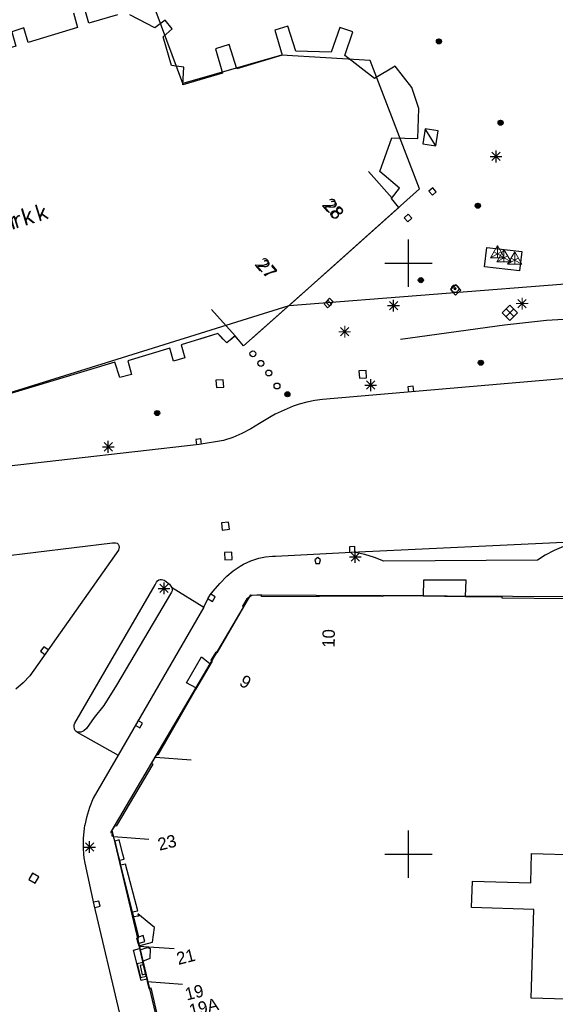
# Model space of a CAD drawing. Header units: millimetres. Extents: x 135944 to 142000, y 454200 to 456692.
# Tile 73 of 153: x 136817 to 136862, y 456087 to 456171. Entities that reach past the tile are written whole.
import ezdxf
from ezdxf.enums import TextEntityAlignment as Align

# ---------------------------------------------------------------- set-up
doc = ezdxf.new("R2010")
doc.units = ezdxf.units.MM
doc.linetypes.add('TotaalGBKN2013X$0$GBKN binnenstad 2009$0$DOT', pattern=[0.25, 0, -0.25])
for name, color, linetype in [('TotaalGBKN2013_Bistad', 251, 'Continuous'), ('TotaalGBKN2013X$0$Contouren', 251, 'Continuous'), ('TotaalGBKN2013X$0$GBKN binnenstad 2009$0$OBJECTEN_', 251, 'Continuous'), ('TotaalGBKN2013X$0$GBKN binnenstad 2009$0$OBJECTEN__', 251, 'Continuous'), ('TotaalGBKN2013X$0$GBKN binnenstad 2009$0$OBJECTEN___', 251, 'Continuous'), ('TotaalGBKN2013X$0$Xref', 251, 'Continuous')]:
    doc.layers.add(name, color=color, linetype=linetype)
doc.styles.add('TotaalGBKN2013X$0$GBKN binnenstad 2009$0$Standard', font='txt')
doc.styles.add('TotaalGBKN2013X$0$GBKN binnenstad 2009$0$TXT', font='txt.shx')

# ---------------------------------------------------------------- blocks, each defined once
blk = doc.blocks.new('TotaalGBKN2013X$0$GBKN binnenstad 2009$0$CEL509')
at = {"layer": 'TotaalGBKN2013X$0$GBKN binnenstad 2009$0$OBJECTEN__', "linetype": 'TotaalGBKN2013X$0$GBKN binnenstad 2009$0$DOT', "lineweight": 0}
blk.add_line((-1, 0.5), (0, 0), dxfattribs=at)
at = {"layer": 'TotaalGBKN2013X$0$GBKN binnenstad 2009$0$OBJECTEN__', "linetype": 'Continuous', "lineweight": 0}
blk.add_lwpolyline([(-1, 0), (0, 0), (0, 0.5), (-1, 0.5), (-1, 0)], dxfattribs=at)
blk = doc.blocks.new('TotaalGBKN2013X$0$GBKN binnenstad 2009$0$DEC100')
at = {"layer": 'TotaalGBKN2013X$0$GBKN binnenstad 2009$0$OBJECTEN_', "linetype": 'Continuous', "lineweight": 0}
for p, q in [((-0.5, 0), (0.5, 0)), ((-0.354, -0.354), (0.354, 0.354)), ((0.354, -0.354), (-0.354, 0.354)), ((0, -0.5), (0, 0.5))]:
    blk.add_line(p, q, dxfattribs=at)
blk = doc.blocks.new('TotaalGBKN2013X$0$GBKN binnenstad 2009$0$W')
at = {"layer": 'TotaalGBKN2013X$0$GBKN binnenstad 2009$0$OBJECTEN__', "linetype": 'Continuous', "lineweight": 0}
blk.add_lwpolyline([(-0.225, 0.225), (-0.225, -0.225), (0.225, -0.225), (0.225, 0.225), (-0.225, 0.225)], dxfattribs=at)
blk = doc.blocks.new('TotaalGBKN2013X$0$GBKN binnenstad 2009$0$J')
at = {"layer": 'TotaalGBKN2013X$0$GBKN binnenstad 2009$0$OBJECTEN___', "linetype": 'Continuous', "lineweight": 0}
for radius in [0.215, 0.155, 0.095, 0.035]:
    blk.add_circle((0, 0), radius, dxfattribs=at)
blk = doc.blocks.new('TotaalGBKN2013X$0$GBKN binnenstad 2009$0$V')
at = {"layer": 'TotaalGBKN2013X$0$GBKN binnenstad 2009$0$OBJECTEN__', "linetype": 'Continuous', "lineweight": 0}
for radius in [0.31, 0.095, 0.035, 0.0224]:
    blk.add_circle((0, 0), radius, dxfattribs=at)
blk = doc.blocks.new('TotaalGBKN2013X$0$GBKN binnenstad 2009$0$DEC119')
at = {"layer": 'TotaalGBKN2013X$0$GBKN binnenstad 2009$0$OBJECTEN_', "linetype": 'Continuous', "lineweight": 0}
for p, q in [((-0.6, -0.347), (0, 0.693)), ((0.3, 0.173), (-0.6, -0.346)), ((-0.3, 0.173), (0.6, -0.346)), ((0, 0.693), (0.6, -0.347)), ((0, -0.347), (0, 0.693)), ((-0.6, -0.347), (0.6, -0.347))]:
    blk.add_line(p, q, dxfattribs=at)
blk = doc.blocks.new('TotaalGBKN2013X$0$GBKN binnenstad 2009')
at = {"layer": 'TotaalGBKN2013_Bistad'}
for p, q in [((136821635, 456171157), (136821984, 456169935)), ((136822952, 456170279), (136822593, 456171481)), ((136825376, 456170995), (136822952, 456170279)), ((136828533, 456169880), (136826414, 456170980)), ((136829406, 456170537), (136828533, 456169880)), ((136829997, 456169803), (136829406, 456170537)), ((136817439, 456169885), (136816431, 456169555)), ((136817807, 456168653), (136817439, 456169885)), ((136821984, 456169935), (136817807, 456168653)), ((136829239, 456169128), (136829997, 456169803)), ((136839795, 456170038), (136838693, 456169686)), ((136838693, 456169686), (136839320, 456167595)), ((136840457, 456167916), (136839795, 456170038)), ((136844194, 456169910), (136843457, 456167838)), ((136845287, 456169553), (136844194, 456169910)), ((136844625, 456167551), (136845287, 456169553)), ((136829946, 456166699), (136829239, 456169128)), ((136834828, 456168489), (136833666, 456168127)), ((136833666, 456168127), (136834259, 456166061)), ((136835461, 456166434), (136834828, 456168489)), ((136843457, 456167838), (136840457, 456167916)), ((136839320, 456167595), (136835461, 456166434)), ((136847110, 456165597), (136844625, 456167551)), ((136830986, 456166580), (136829946, 456166699)), ((136830906, 456165086), (136830986, 456166580)), ((136848879, 456166648), (136847110, 456165597)), ((136850295, 456164838), (136848879, 456166648)), ((136834259, 456166061), (136830906, 456165086)), ((136850862, 456163058), (136850295, 456164838)), ((136850799, 456160539), (136850862, 456163058)), ((136851415, 456161358), (136851219, 456160075)), ((136852317, 456159907), (136851415, 456161358)), ((136852513, 456161190), (136851415, 456161358)), ((136852317, 456159907), (136852513, 456161190)), ((136847565, 456157754), (136848582, 456160583)), ((136848582, 456160583), (136850799, 456160539)), ((136851219, 456160075), (136852317, 456159907)), ((136857411, 456158512), (136857411, 456159512)), ((136856911, 456159012), (136857911, 456159012)), ((136857057, 456158658), (136857765, 456159366)), ((136857765, 456158658), (136857057, 456159366)), ((136848606, 456155500), (136846612, 456157740)), ((136848606, 456155500), (136846612, 456157740)), ((136849232, 456156338), (136847565, 456157754)), ((136848574, 456155457), (136849232, 456156338)), ((136852056, 456156365), (136851720, 456156065)), ((136852356, 456156029), (136852056, 456156365)), ((136849191, 456154707), (136848574, 456155457)), ((136851720, 456156065), (136852020, 456155729)), ((136852020, 456155729), (136852356, 456156029)), ((136843275, 456149433), (136849191, 456154707)), ((136849975, 456154125), (136849641, 456153823)), ((136849641, 456153823), (136849943, 456153489)), ((136849943, 456153489), (136850277, 456153791)), ((136850277, 456153791), (136849975, 456154125)), ((136850000, 456150000), (136850000, 456152000)), ((136850000, 456150000), (136850000, 456152000)), ((136843275, 456149433), (136836046, 456142988)), ((136843275, 456149433), (136836697, 456143568)), ((136848000, 456150000), (136850000, 456150000)), ((136848000, 456150000), (136850000, 456150000)), ((136850000, 456150000), (136852000, 456150000)), ((136850000, 456148000), (136850000, 456150000)), ((136850000, 456150000), (136852000, 456150000)), ((136850000, 456148000), (136850000, 456150000)), ((136854022, 456148169), (136853559, 456147756)), ((136854435, 456147706), (136854022, 456148169)), ((136843307, 456147025), (136842994, 456146702)), ((136843630, 456146712), (136843307, 456147025)), ((136853559, 456147756), (136853972, 456147293)), ((136853972, 456147293), (136854435, 456147706)), ((136842994, 456146702), (136843317, 456146389)), ((136843317, 456146389), (136843630, 456146712)), ((136848234, 456146397), (136849234, 456146397)), ((136848380, 456146043), (136849088, 456146751)), ((136849088, 456146043), (136848380, 456146751)), ((136848734, 456145897), (136848734, 456146897)), ((136858581, 456146439), (136857932, 456145788)), ((136858908, 456145465), (136858257, 456146113)), ((136858258, 456145464), (136858907, 456146114)), ((136859232, 456145790), (136858581, 456146439)), ((136835334, 456143840), (136833340, 456146080)), ((136835334, 456143840), (136833340, 456146080)), ((136857932, 456145788), (136858583, 456145139)), ((136858583, 456145139), (136859232, 456145790)), ((136833849, 456144036), (136830755, 456143077)), ((136834615, 456143240), (136833849, 456144036)), ((136835334, 456143840), (136834615, 456143240)), ((136835334, 456143840), (136835008, 456143568)), ((136835561, 456143568), (136835334, 456143840)), ((136836046, 456142988), (136835334, 456143840)), ((136829796, 456142802), (136826235, 456141731)), ((136830118, 456141711), (136829796, 456142802)), ((136830755, 456143077), (136831062, 456141979)), ((136831062, 456141979), (136830118, 456141711)), ((136886525, 456142239), (136842728, 456138470)), ((136825149, 456141615), (136812245, 456137741)), ((136825569, 456140304), (136825149, 456141615)), ((136826235, 456141731), (136826563, 456140583)), ((136826563, 456140583), (136825569, 456140304)), ((136846413, 456140915), (136845794, 456140870)), ((136845794, 456140870), (136845839, 456140251)), ((136845839, 456140251), (136846458, 456140296)), ((136846458, 456140296), (136846413, 456140915)), ((136834314, 456140132), (136833695, 456140087)), ((136833695, 456140087), (136833740, 456139468)), ((136833740, 456139468), (136834359, 456139513)), ((136834359, 456139513), (136834314, 456140132)), ((136846301, 456139672), (136847301, 456139672)), ((136846447, 456139318), (136847155, 456140026)), ((136847155, 456139318), (136846447, 456140026)), ((136846801, 456139172), (136846801, 456140172)), ((136850406, 456139575), (136849958, 456139537)), ((136849958, 456139537), (136849996, 456139089)), ((136850444, 456139127), (136850406, 456139575)), ((136840229, 456137881), (136839719, 456137680)), ((136840751, 456138051), (136840229, 456137881)), ((136841402, 456138225), (136840751, 456138051)), ((136842062, 456138365), (136841402, 456138225)), ((136842728, 456138470), (136842062, 456138365)), ((136838384, 456137033), (136837398, 456136416)), ((136838725, 456137218), (136838384, 456137033)), ((136839719, 456137680), (136838725, 456137218)), ((136837398, 456136416), (136836652, 456135979)), ((136835887, 456135577), (136835125, 456135254)), ((136836652, 456135979), (136835887, 456135577)), ((136832268, 456134660), (136815943, 456132778)), ((136824091, 456134452), (136825091, 456134452)), ((136824237, 456134098), (136824945, 456134806)), ((136824945, 456134098), (136824237, 456134806)), ((136824591, 456133952), (136824591, 456134952)), ((136832437, 456135134), (136831990, 456135081)), ((136831990, 456135081), (136832043, 456134634)), ((136834340, 456134991), (136832268, 456134660)), ((136832490, 456134687), (136832437, 456135134)), ((136835125, 456135254), (136834340, 456134991)), ((136834778, 456128092), (136834162, 456128018)), ((136834162, 456128018), (136834236, 456127402)), ((136834852, 456127476), (136834778, 456128092)), ((136834236, 456127402), (136834852, 456127476)), ((136796776, 456122920), (136824956, 456126321)), ((136824956, 456126321), (136825205, 456126320)), ((136825205, 456126320), (136825330, 456126296)), ((136825330, 456126296), (136825432, 456126219)), ((136825432, 456126219), (136825493, 456126103)), ((136845171, 456125552), (136864799, 456126481)), ((136825445, 456125723), (136817945, 456115078)), ((136825500, 456125973), (136825445, 456125723)), ((136825493, 456126103), (136825500, 456125973)), ((136835036, 456125555), (136834416, 456125523)), ((136834416, 456125523), (136834448, 456124903)), ((136835068, 456124935), (136835036, 456125555)), ((136838730, 456125196), (136845171, 456125552)), ((136845444, 456126016), (136844995, 456125994)), ((136844995, 456125994), (136845016, 456125544)), ((136845143, 456124792), (136845851, 456125500)), ((136845851, 456124792), (136845143, 456125500)), ((136845486, 456125511), (136845171, 456125552)), ((136845466, 456125566), (136845444, 456126016)), ((136846316, 456125347), (136845486, 456125511)), ((136845497, 456124646), (136845497, 456125646)), ((136847127, 456125106), (136846316, 456125347)), ((136861561, 456125282), (136860908, 456124854)), ((136862326, 456125693), (136861561, 456125282)), ((136863125, 456126031), (136862326, 456125693)), ((136834448, 456124903), (136835068, 456124935)), ((136835756, 456124371), (136836025, 456124521)), ((136836025, 456124521), (136836665, 456124816)), ((136836665, 456124816), (136837331, 456125044)), ((136837331, 456125044), (136837898, 456125163)), ((136837898, 456125163), (136838476, 456125204)), ((136838476, 456125204), (136838730, 456125196)), ((136842313, 456125088), (136842063, 456124906)), ((136842063, 456124906), (136842167, 456124588)), ((136842167, 456124588), (136842460, 456124588)), ((136842563, 456124906), (136842313, 456125088)), ((136842460, 456124588), (136842563, 456124906)), ((136844997, 456125146), (136845997, 456125146)), ((136847912, 456124789), (136847127, 456125106)), ((136860908, 456124854), (136847912, 456124789)), ((136834624, 456123517), (136835166, 456123976)), ((136835166, 456123976), (136835756, 456124371)), ((136821749, 456111083), (136828552, 456122787)), ((136828552, 456122787), (136828670, 456123020)), ((136828670, 456123020), (136828749, 456123126)), ((136828749, 456123126), (136828856, 456123203)), ((136828856, 456123203), (136828970, 456123235)), ((136828954, 456122125), (136829662, 456122833)), ((136829662, 456122125), (136828954, 456122833)), ((136828970, 456123235), (136829088, 456123229)), ((136829088, 456123229), (136829313, 456123165)), ((136829308, 456121979), (136829308, 456122979)), ((136829313, 456123165), (136829413, 456123118)), ((136829413, 456123118), (136829757, 456122837)), ((136829757, 456122837), (136829942, 456122593)), ((136833454, 456122252), (136834019, 456122903)), ((136834019, 456122903), (136834624, 456123517)), ((136851262, 456123189), (136851239, 456121840)), ((136854881, 456123170), (136851262, 456123189)), ((136854833, 456121805), (136854881, 456123170)), ((136829949, 456122171), (136825284, 456114306)), ((136828808, 456122479), (136829808, 456122479)), ((136829942, 456122593), (136832673, 456120878)), ((136829942, 456122593), (136829983, 456122505)), ((136829988, 456122287), (136829949, 456122171)), ((136829983, 456122505), (136829999, 456122409)), ((136829999, 456122409), (136829988, 456122287)), ((136833221, 456121932), (136833454, 456122252)), ((136833649, 456121755), (136833260, 456121981)), ((136832673, 456120878), (136833022, 456121590)), ((136833022, 456121590), (136833221, 456121932)), ((136833034, 456121593), (136833422, 456121366)), ((136833422, 456121366), (136833649, 456121755)), ((136836310, 456121602), (136835951, 456120967)), ((136836734, 456121888), (136836310, 456121602)), ((136837548, 456121938), (136836734, 456121888)), ((136837568, 456121796), (136837548, 456121938)), ((136842406, 456121761), (136837568, 456121796)), ((136847821, 456121784), (136842400, 456121820)), ((136842400, 456121820), (136842406, 456121761)), ((136847830, 456121874), (136847821, 456121784)), ((136851239, 456121840), (136847830, 456121874)), ((136851239, 456121840), (136854833, 456121805)), ((136854833, 456121805), (136857898, 456121775)), ((136857898, 456121775), (136857909, 456121680)), ((136857909, 456121680), (136863336, 456121619)), ((136832673, 456120878), (136825431, 456108386)), ((136836047, 456120913), (136833789, 456117032)), ((136835951, 456120967), (136836047, 456120913)), ((136819122, 456117529), (136818863, 456117161)), ((136818863, 456117161), (136819231, 456116902)), ((136819490, 456117270), (136819122, 456117529)), ((136833699, 456117095), (136833272, 456116413)), ((136833789, 456117032), (136833699, 456117095)), ((136831201, 456114491), (136832481, 456116681)), ((136833394, 456116330), (136831972, 456113935)), ((136832481, 456116681), (136833191, 456116131)), ((136833272, 456116413), (136833394, 456116330)), ((136817385, 456114487), (136816770, 456113954)), ((136817945, 456115078), (136817385, 456114487)), ((136831991, 456114061), (136831201, 456114491)), ((136825284, 456114306), (136824225, 456112564)), ((136831972, 456113935), (136828787, 456108367)), ((136824225, 456112564), (136823399, 456111547)), ((136823399, 456111547), (136822746, 456110619)), ((136827480, 456111076), (136827091, 456111302)), ((136821704, 456110803), (136821709, 456110946)), ((136821743, 456110570), (136821704, 456110803)), ((136821709, 456110946), (136821749, 456111083)), ((136821789, 456110459), (136821743, 456110570)), ((136821870, 456110371), (136821789, 456110459)), ((136821958, 456110322), (136821870, 456110371)), ((136821958, 456110322), (136825431, 456108386)), ((136822059, 456110306), (136821958, 456110322)), ((136822257, 456110327), (136822059, 456110306)), ((136822394, 456110371), (136822257, 456110327)), ((136822520, 456110441), (136822394, 456110371)), ((136822746, 456110619), (136822520, 456110441)), ((136826865, 456110914), (136827253, 456110687)), ((136827253, 456110687), (136827480, 456111076)), ((136825431, 456108386), (136823319, 456104742)), ((136828681, 456108415), (136828234, 456107680)), ((136828599, 456108211), (136831591, 456107990)), ((136828787, 456108367), (136828681, 456108415)), ((136828360, 456107612), (136825259, 456102363)), ((136828234, 456107680), (136828360, 456107612)), ((136823319, 456104742), (136822998, 456103942)), ((136822998, 456103942), (136822753, 456103115)), ((136822753, 456103115), (136822615, 456102452)), ((136822485, 456101341), (136822567, 456102161)), ((136822567, 456102161), (136822615, 456102452)), ((136825154, 456102423), (136824788, 456101830)), ((136825259, 456102363), (136825154, 456102423)), ((136850000, 456100000), (136850000, 456102000)), ((136822484, 456100517), (136822485, 456101341)), ((136824788, 456101830), (136824974, 456101753)), ((136824974, 456101753), (136824862, 456101592)), ((136824862, 456101592), (136825038, 456101499)), ((136825038, 456101499), (136828030, 456101278)), ((136825136, 456101094), (136825038, 456101499)), ((136825505, 456101208), (136825136, 456101094)), ((136825830.7, 456100000), (136825505, 456101208)), ((136822533.2, 456100000), (136822484, 456100517)), ((136822511, 456100602), (136823511, 456100602)), ((136822657, 456100248), (136823365, 456100956)), ((136823365, 456100248), (136822657, 456100956)), ((136823011, 456100102), (136823011, 456101102)), ((136825136, 456101094), (136825400.3, 456100000)), ((136822562, 456099697), (136822533.2, 456100000)), ((136822633, 456099247), (136822562, 456099697)), ((136825400.3, 456100000), (136825526, 456099480)), ((136825526, 456099480), (136825945, 456099576)), ((136825526, 456099480), (136825627, 456099064)), ((136825945, 456099576), (136825830.7, 456100000)), ((136848000, 456100000), (136850000, 456100000)), ((136848000, 456100000), (136850000, 456100000)), ((136850000, 456100000), (136852000, 456100000)), ((136850000, 456100000), (136852000, 456100000)), ((136850000, 456098000), (136850000, 456100000)), ((136860351, 456097575), (136860424, 456100068)), ((136860424, 456100068), (136868679, 456099828)), ((136823399, 456095724), (136822633, 456099247)), ((136826034, 456099155), (136825627, 456099064)), ((136825627, 456099064), (136826607, 456095112)), ((136827085, 456095215), (136826034, 456099155)), ((136818165, 456098385), (136817853, 456097849)), ((136817853, 456097849), (136818389, 456097537)), ((136818701, 456098073), (136818165, 456098385)), ((136818389, 456097537), (136818701, 456098073)), ((136855341, 456095484), (136855405, 456097718)), ((136855405, 456097718), (136860351, 456097575)), ((136823789, 456096033), (136823351, 456095928)), ((136825573, 456086525), (136823399, 456095724)), ((136823456, 456095491), (136823894, 456095596)), ((136823894, 456095596), (136823789, 456096033)), ((136860607, 456095331), (136855341, 456095484)), ((136860389, 456087831), (136860607, 456095331)), ((136826607, 456095112), (136827085, 456095215)), ((136826607, 456095112), (136826711, 456094693)), ((136827161, 456094769), (136826711, 456094693)), ((136826711, 456094693), (136827137, 456092978)), ((136828502, 456093806), (136827104, 456094966)), ((136827104, 456094966), (136827161, 456094769)), ((136828338, 456092556), (136828502, 456093806)), ((136827019, 456092885), (136827158, 456092892)), ((136827123, 456092448), (136827019, 456092885)), ((136827551, 456093111), (136827137, 456092978)), ((136827158, 456092892), (136827137, 456092978)), ((136827683, 456092620), (136827551, 456093111)), ((136826728, 456091885), (136827228, 456092007)), ((136827123, 456092448), (136827683, 456092620)), ((136827123, 456092448), (136827172, 456092243)), ((136827172, 456092243), (136828338, 456092556)), ((136827172, 456092243), (136827228, 456092007)), ((136827177, 456092232), (136830167, 456092010)), ((136827228, 456092007), (136827254, 456091896)), ((136827254, 456091896), (136827904, 456092110)), ((136827904, 456092110), (136828131, 456092034)), ((136828131, 456092034), (136828112, 456091186)), ((136827359, 456089311), (136826728, 456091885)), ((136827254, 456091896), (136827484, 456090930)), ((136828112, 456091186), (136827484, 456090930)), ((136827553, 456090646), (136827286, 456090583)), ((136827286, 456090583), (136827471, 456089802)), ((136827484, 456090930), (136827841, 456089428)), ((136827471, 456089802), (136827738, 456089865)), ((136827841, 456089428), (136827359, 456089311)), ((136827841, 456089428), (136827890, 456089222)), ((136827890, 456089222), (136828028, 456088644)), ((136827891, 456089222), (136830883, 456089001)), ((136828028, 456088644), (136828177, 456088681)), ((136828177, 456088681), (136828847, 456085887)), ((136865159, 456087693), (136860389, 456087831))]:
    blk.add_line(p, q, dxfattribs=at)
for points in [[(136848574, 456155457), (136849232, 456156338), (136847565, 456157754), (136848582, 456160583), (136850799, 456160539), (136850862, 456163058), (136850295, 456164838), (136848879, 456166648), (136847110, 456165597), (136844625, 456167551), (136845287, 456169553), (136844194, 456169910), (136843457, 456167838), (136840457, 456167916), (136839795, 456170038), (136838693, 456169686), (136839320, 456167595), (136835461, 456166434), (136834828, 456168489), (136833666, 456168127), (136834259, 456166061), (136830906, 456165086), (136830986, 456166580), (136829946, 456166699), (136829239, 456169128), (136829997, 456169803), (136829406, 456170537), (136828533, 456169880), (136826414, 456170980)], [(136825376, 456170995), (136822952, 456170279), (136822593, 456171481)], [(136821635, 456171157), (136821984, 456169935), (136817807, 456168653), (136817439, 456169885), (136816431, 456169555), (136816774, 456168353), (136807859, 456165622), (136807597, 456166367)], [(136843275, 456149433), (136849191, 456154707), (136848574, 456155457)], [(136859586, 456150973), (136859403, 456149342), (136856440, 456149677), (136856623, 456151308), (136859586, 456150973)], [(136849316, 456143568), (136858129, 456144782), (136861682, 456145155), (136868482, 456145566), (136879704, 456145777), (136882105, 456145728), (136887640, 456145430)], [(136834299, 456143568), (136833849, 456144036), (136832339, 456143568)]]:
    blk.add_lwpolyline(points, dxfattribs=at)
for centre, radius in [((136852578, 456168741), 215), ((136852578, 456168741), 155), ((136852578, 456168741), 95), ((136852578, 456168741), 35), ((136857796, 456161865), 215), ((136857796, 456161865), 155), ((136857796, 456161865), 95), ((136857796, 456161865), 35), ((136855869, 456154842), 215), ((136855869, 456154842), 155), ((136855869, 456154842), 95), ((136855869, 456154842), 35), ((136851043, 456148551), 215), ((136851043, 456148551), 155), ((136851043, 456148551), 95), ((136851043, 456148551), 35), ((136836831, 456142322), 250), ((136837501, 456141512), 250), ((136856123, 456141563), 215), ((136856123, 456141563), 155), ((136856123, 456141563), 95), ((136856123, 456141563), 35), ((136838171, 456140702), 250), ((136838872, 456139601), 250), ((136839755, 456138900), 215), ((136839755, 456138900), 155), ((136839755, 456138900), 95), ((136839755, 456138900), 35), ((136828728, 456137309), 215), ((136828728, 456137309), 155), ((136828728, 456137309), 95), ((136828728, 456137309), 35)]:
    blk.add_circle(centre, radius, dxfattribs=at)
blk.add_3dface([(136827784, 456089670), (136827506, 456090840), (136827044, 456090730), (136827323, 456089560)], dxfattribs=at)
at = {"layer": 'TotaalGBKN2013_Bistad', "xscale": 1000, "yscale": 1000, "zscale": 1000}
for name, p in [('TotaalGBKN2013X$0$GBKN binnenstad 2009$0$J', (136852578, 456168741)), ('TotaalGBKN2013X$0$GBKN binnenstad 2009$0$J', (136857796, 456161865)), ('TotaalGBKN2013X$0$GBKN binnenstad 2009$0$J', (136855869, 456154842)), ('TotaalGBKN2013X$0$GBKN binnenstad 2009$0$DEC119', (136857533, 456150787)), ('TotaalGBKN2013X$0$GBKN binnenstad 2009$0$DEC119', (136857533, 456150787)), ('TotaalGBKN2013X$0$GBKN binnenstad 2009$0$DEC119', (136858077, 456150443)), ('TotaalGBKN2013X$0$GBKN binnenstad 2009$0$DEC119', (136858077, 456150443)), ('TotaalGBKN2013X$0$GBKN binnenstad 2009$0$DEC119', (136858991, 456150247)), ('TotaalGBKN2013X$0$GBKN binnenstad 2009$0$DEC119', (136858991, 456150247)), ('TotaalGBKN2013X$0$GBKN binnenstad 2009$0$V', (136853939, 456147832)), ('TotaalGBKN2013X$0$GBKN binnenstad 2009$0$V', (136853939, 456147832)), ('TotaalGBKN2013X$0$GBKN binnenstad 2009$0$DEC100', (136859615, 456146564)), ('TotaalGBKN2013X$0$GBKN binnenstad 2009$0$DEC100', (136859615, 456146564)), ('TotaalGBKN2013X$0$GBKN binnenstad 2009$0$DEC100', (136844603, 456144193)), ('TotaalGBKN2013X$0$GBKN binnenstad 2009$0$DEC100', (136844603, 456144193))]:
    blk.add_blockref(name, p, dxfattribs=at)
at = {"layer": 'TotaalGBKN2013_Bistad', "zscale": 1000}
for name, p, xscale, yscale, rotation in [('TotaalGBKN2013X$0$GBKN binnenstad 2009$0$CEL509', (136851415, 456161358), 1110.776942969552, 2595.771114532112, 171.3008643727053), ('TotaalGBKN2013X$0$GBKN binnenstad 2009$0$DEC100', (136857411, 456159012), 1000.000000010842, 1000.000000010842, 359.9997331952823), ('TotaalGBKN2013X$0$GBKN binnenstad 2009$0$W', (136852038, 456156047), 1000.002482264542, 1000.002482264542, 41.71742527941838), ('TotaalGBKN2013X$0$GBKN binnenstad 2009$0$W', (136849959, 456153807), 1000.002055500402, 1000.002055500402, 42.05108944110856), ('TotaalGBKN2013X$0$GBKN binnenstad 2009$0$W', (136843175, 456146514), 1000.000451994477, 1000.000451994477, 40.52781844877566)]:
    blk.add_blockref(name, p, dxfattribs=dict(at, xscale=xscale, yscale=yscale, rotation=rotation))
at = {"layer": 'TotaalGBKN2013_Bistad'}
for s, rotation, style, p in [('28', 311.7127, 'TotaalGBKN2013X$0$GBKN binnenstad 2009$0$TXT', (136844224.7, 456153935.7)), ('28', 311.7127, 'TotaalGBKN2013X$0$GBKN binnenstad 2009$0$Standard', (136844224.7, 456153935.7)), ('27', 311.7281, 'TotaalGBKN2013X$0$GBKN binnenstad 2009$0$TXT', (136838538.6, 456148911.1)), ('27', 311.7281, 'TotaalGBKN2013X$0$GBKN binnenstad 2009$0$Standard', (136838538.6, 456148911.1)), ('10', 89.5725, 'TotaalGBKN2013X$0$GBKN binnenstad 2009$0$Standard', (136843245.5, 456119030.9))]:
    blk.add_text(s, height=1054, rotation=rotation, dxfattribs=dict(at, style=style)).set_placement(p, align=Align.MIDDLE_RIGHT)
for height, style in [(1399.99, 'TotaalGBKN2013X$0$GBKN binnenstad 2009$0$TXT'), (1400, 'TotaalGBKN2013X$0$GBKN binnenstad 2009$0$Standard')]:
    blk.add_text('k e r k', height=height, rotation=17.021067, dxfattribs=dict(at, style=style)).set_placement((136815756.1, 456153358.6), align=Align.MIDDLE)
at = {"layer": 'TotaalGBKN2013_Bistad', "style": 'TotaalGBKN2013X$0$GBKN binnenstad 2009$0$Standard'}
for s, rotation, p in [('9', 329.9484, (136835865.9, 456114774.2)), ('23', 13.9432, (136828798.3, 456100798.5)), ('21', 13.9432, (136830388, 456091136.5)), ('19', 13.9432, (136831103, 456088126.5)), ('19A', 13.9432, (136831449, 456086750.5))]:
    blk.add_text(s, height=1054, rotation=rotation, dxfattribs=at).set_placement(p, align=Align.MIDDLE_LEFT)

msp = doc.modelspace()

# ---------------------------------------------------------------- linework, layer by layer
at = {"layer": 'TotaalGBKN2013X$0$Contouren'}
for p, q in [((136830.913, 456165.194), (136827.684, 456173.825)), ((136839.256, 456167.576), (136830.913, 456165.194)), ((136846.757, 456167.123), (136839.256, 456167.576)), ((136850.939, 456156.265), (136846.757, 456167.123)), ((136839.889, 456146.414), (136850.939, 456156.265)), ((136839.889, 456146.414), (136884.27, 456149.9)), ((136790.786, 456131.068), (136839.889, 456146.414)), ((136824.912, 456102.03), (136836.657, 456121.943)), ((136836.657, 456121.943), (136895.644, 456121.611)), ((136831.815, 456073.128), (136824.912, 456102.03))]:
    msp.add_line(p, q, dxfattribs=at)

# ---------------------------------------------------------------- block references
at = {"layer": 'TotaalGBKN2013X$0$Xref', "xscale": 0.0009999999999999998, "yscale": 0.0009999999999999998, "zscale": 0.0009999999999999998}
msp.add_blockref('TotaalGBKN2013X$0$GBKN binnenstad 2009', (0, 0), dxfattribs=at)

doc.saveas('drawing.dxf')
